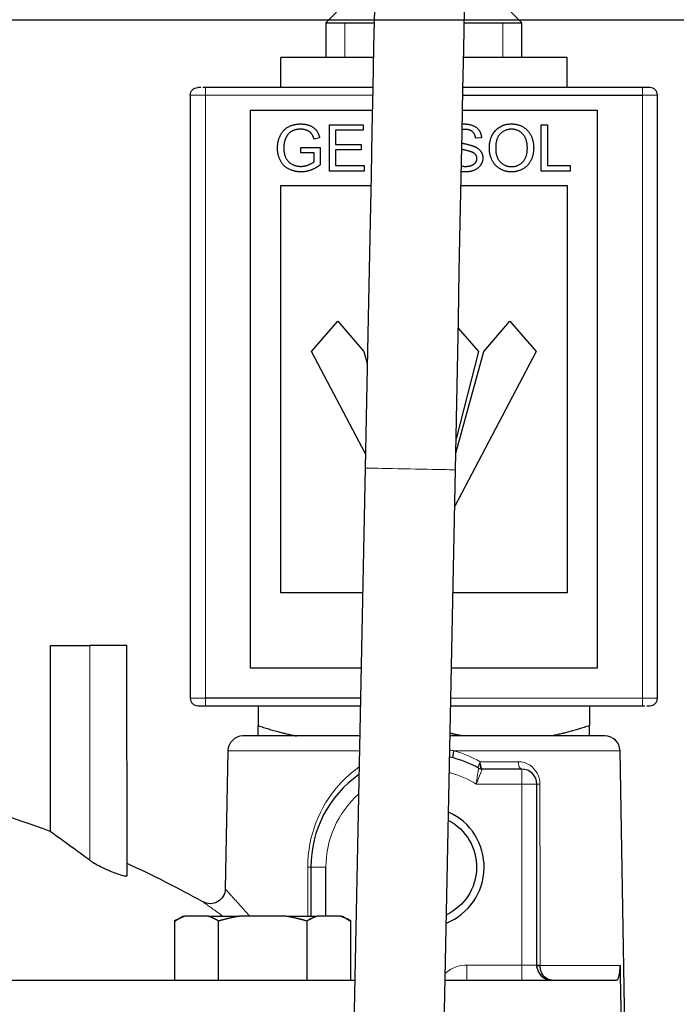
# Model space of a CAD drawing. Header units: millimetres. Extents: x 18 to 610, y -123 to 280.
# Tile 79 of 81: x 499 to 543, y 182 to 247. Entities that reach past the tile are written whole.
import ezdxf

# ---------------------------------------------------------------- set-up
doc = ezdxf.new("R2010")
doc.units = ezdxf.units.MM
doc.linetypes.add('SOLID', pattern=[0])
doc.styles.add('Arial', font='Arial.ttf', dxfattribs={"height": 7})
doc.dimstyles.get("Standard").update_dxf_attribs({"dimtxt": 5, "dimasz": 5, "dimexe": 0.18, "dimexo": 0.0625, "dimgap": 0.09, "dimtad": 0, "dimtih": 1, "dimtoh": 1, "dimdec": 4, "dimzin": 0, "dimdsep": 46, "dimtxsty": 'Arial', "dimcen": 0.09, "dimadec": 0, "dimazin": 0, "dimtfac": 1, "dimtdec": 4, "dimtofl": 0, "dimtmove": 0, "dimatfit": 3, "dimfxl": 0, "dimtolj": 1, "dimtzin": 0, "dimarcsym": 0})

# ---------------------------------------------------------------- blocks, each defined once
blk = doc.blocks.new('*D9')
at = {"color": 0, "lineweight": -2}
for p, q in [((480.991, 247.373), (604.406, 247.373)), ((602.446, 139.972), (602.446, 240.373)), ((594.917, 132.972), (604.406, 132.972))]:
    blk.add_line(p, q, dxfattribs=at)
at = {"color": 0}
for points in [[(603.613, 240.373), (601.28, 240.373), (602.446, 247.373)], [(601.28, 139.972), (603.613, 139.972), (602.446, 132.972)]]:
    blk.add_solid(points, dxfattribs=at)
at = {"layer": 'Defpoints', "color": 0}
for p in [(480.991, 247.373), (602.446, 247.373), (594.917, 132.972)]:
    blk.add_point(p, dxfattribs=at)
at = {"color": 0, "lineweight": 9, "insert": (595.432, 180.859), "char_height": 7, "attachment_point": 5, "rotation": 90, "style": 'Arial'}
blk.add_mtext('\\A1;114.4', dxfattribs=at)
blk = doc.blocks.new('BlockOfViews_5')
at = {"linetype": 'SOLID', "lineweight": 30}
for p, q in [((520.292, 247.872, -0.606), (519.592, 247.172, -0.617)), ((532.59, 247.172, -0.617), (531.89, 247.872, -0.606)), ((519.592, 247.172, -0.617), (519.592, 244.872, -0.585)), ((532.59, 244.872, -0.585), (532.59, 247.172, -0.617)), ((516.591, 242.872, 4.975), (516.591, 244.872, 4.975)), ((522.744, 244.872, 8.527), (516.591, 244.872, 4.975)), ((535.591, 244.872, 4.975), (528.728, 244.872, 8.937)), ((535.591, 242.872, 4.975), (535.591, 244.872, 4.975)), ((510.591, 242.372, 14.49), (510.591, 202.372, 14.49)), ((522.704, 242.872, 14.99), (511.591, 242.872, 14.99)), ((528.678, 242.372, 15.49), (540.591, 242.372, 15.49)), ((540.591, 242.872, 14.99), (528.688, 242.872, 14.99)), ((541.591, 202.372, 14.49), (541.591, 242.372, 14.49)), ((514.591, 241.372, 15.5), (522.673, 241.372, 15.5)), ((514.591, 204.372, 15.5), (514.591, 241.372, 15.5)), ((528.658, 241.372, 15.5), (537.591, 241.372, 15.5)), ((537.591, 241.372, 15.5), (537.591, 204.372, 15.5)), ((519.828, 240.409, 15.51), (522.052, 240.409, 15.51)), ((519.828, 237.333, 15.51), (519.828, 240.409, 15.51)), ((522.052, 240.409, 15.51), (522.052, 240.046, 15.51)), ((533.885, 240.409, 15.51), (534.292, 240.409, 15.51)), ((533.885, 237.333, 15.51), (533.885, 240.409, 15.51)), ((534.292, 240.409, 15.51), (534.292, 237.696, 15.51)), ((520.235, 240.046, 15.51), (520.235, 239.104, 15.51)), ((522.052, 240.046, 15.51), (520.235, 240.046, 15.51)), ((519.174, 239.549, 15.51), (518.807, 239.448, 15.51)), ((520.235, 239.104, 15.51), (521.937, 239.104, 15.51)), ((521.937, 239.104, 15.51), (521.937, 238.743, 15.51)), ((529.912, 239.542, 15.51), (529.522, 239.513, 15.51)), ((517.917, 238.9, 15.51), (519.22, 238.903, 15.51)), ((517.917, 238.54, 15.51), (517.917, 238.9, 15.51)), ((518.821, 238.54, 15.51), (517.917, 238.54, 15.51)), ((518.821, 237.967, 15.51), (518.821, 238.54, 15.51)), ((519.22, 238.903, 15.51), (519.22, 237.761, 15.51)), ((520.235, 238.743, 15.51), (520.235, 237.696, 15.51)), ((521.937, 238.743, 15.51), (520.235, 238.743, 15.51)), ((522.123, 237.333, 15.51), (519.828, 237.333, 15.51)), ((520.235, 237.696, 15.51), (522.123, 237.696, 15.51)), ((522.123, 237.696, 15.51), (522.123, 237.333, 15.51)), ((535.807, 237.333, 15.51), (533.885, 237.333, 15.51)), ((534.292, 237.696, 15.51), (535.807, 237.696, 15.51)), ((535.807, 237.696, 15.51), (535.807, 237.333, 15.51)), ((516.591, 236.372, 15.51), (522.573, 236.372, 15.51)), ((516.591, 209.372, 15.51), (516.591, 236.372, 15.51)), ((528.557, 236.372, 15.51), (535.591, 236.372, 15.51)), ((535.591, 236.372, 15.51), (535.591, 209.372, 15.51)), ((518.644, 225.372, 15.51), (520.38, 227.372, 15.51)), ((520.38, 227.372, 15.51), (522.116, 225.372, 15.51)), ((530.066, 225.372, 15.51), (531.802, 227.372, 15.51)), ((531.802, 227.372, 15.51), (533.538, 225.372, 15.51)), ((528.368, 226.922, 15.51), (529.714, 225.372, 15.51)), ((522.211, 218.588, 15.51), (518.644, 225.372, 15.51)), ((522.116, 225.372, 15.51), (522.336, 224.576, 15.51)), ((533.538, 225.372, 15.51), (528.139, 215.101, 15.51)), ((528.207, 218.635, 15.51), (530.066, 225.372, 15.51)), ((529.714, 225.372, 15.51), (528.224, 219.579, 15.51)), ((522.19, 217.641, 62.817), (520.036, 110.363, 62.817)), ((526.034, 110.243, 62.89), (528.187, 217.521, 62.89)), ((522.024, 209.372, 15.51), (516.591, 209.372, 15.51)), ((535.591, 209.372, 15.51), (528.024, 209.372, 15.51)), ((501.291, 205.872, -0.51), (501.291, 193.535, -0.51)), ((506.391, 190.607, 10.094), (506.39, 205.872, 9.968)), ((521.923, 204.372, 15.5), (514.591, 204.372, 15.5)), ((537.591, 204.372, 15.5), (527.923, 204.372, 15.5)), ((521.883, 202.372, 15.49), (511.591, 202.372, 15.49)), ((511.591, 201.872, 14.99), (521.873, 201.872, 14.99)), ((515.091, 201.872, 5.841), (515.091, 200.555, 5.841)), ((527.873, 201.872, 14.99), (540.591, 201.872, 14.99)), ((537.091, 201.872, 5.841), (537.091, 200.555, 5.841)), ((513.074, 198.89, -0.51), (512.914, 189.728, -0.51)), ((539.688, 165.672, -0.51), (539.107, 198.89, -0.683)), ((529.817, 198.018, 12.001), (529.873, 197.768, 12.174)), ((529.873, 197.768, 12.174), (529.817, 198.018, 12.001)), ((529.817, 198.018, 12.001), (529.85, 197.87, 12.072)), ((529.85, 197.87, 12.072), (529.817, 198.018, 12.001)), ((529.964, 197.672, 12.454), (529.873, 197.768, 12.174)), ((532.591, 197.672, 13.99), (529.964, 197.672, 13.99)), ((533.591, 184.672, 13.99), (533.591, 196.672, 13.99)), ((518.591, 191.172, 13.99), (518.591, 187.912, 13.99)), ((519.591, 187.912, 14.99), (519.591, 191.172, 14.99)), ((509.548, 187.595, 33.49), (510.098, 187.912, 33.49)), ((509.548, 187.595, 33.49), (509.548, 183.672, 33.49)), ((511.789, 187.912, 37.371), (510.232, 187.912, 34.675)), ((512.473, 183.672, 38.556), (512.473, 187.595, 38.556)), ((516.955, 187.912, 38.556), (513.841, 187.912, 38.556)), ((518.323, 187.595, 38.556), (518.323, 183.672, 38.556)), ((520.564, 187.912, 34.675), (519.007, 187.912, 37.371)), ((520.698, 187.912, 33.49), (521.248, 187.595, 33.49)), ((521.248, 183.672, 33.49), (521.248, 187.595, 33.49)), ((534.591, 183.672, 10.947), (534.446, 183.689, 10.827)), ((534.564, 183.675, 10.933), (534.591, 183.672, 10.947)), ((534.591, 183.672, 10.947), (534.564, 183.675, 10.933))]:
    blk.add_line(p, q, dxfattribs=at)
at = {"linetype": 'SOLID', "lineweight": 9}
for p, q in [((520.851, 247.172, 6.12), (520.851, 244.872, 6.12)), ((531.331, 247.172, 6.12), (531.331, 244.872, 6.12)), ((533.117, 197.521, 9.57), (533.117, 197.523, 9.57))]:
    blk.add_line(p, q, dxfattribs=at)
at = {"color": 196, "linetype": 'SOLID', "lineweight": 9}
for p, q in [((511.591, 242.372, 15.49), (522.693, 242.372, 15.49)), ((511.591, 202.372, 15.49), (511.591, 242.372, 15.49)), ((540.591, 242.372, 15.49), (540.591, 202.372, 15.49)), ((503.931, 205.872, 10.624), (503.931, 191.616, 10.624)), ((540.591, 202.372, 15.49), (527.883, 202.372, 15.49)), ((529.555, 196.672, 14.99), (532.591, 196.672, 14.99)), ((532.591, 196.672, 14.99), (532.591, 184.672, 14.99)), ((532.591, 184.672, 14.99), (528.948, 184.672, 14.99))]:
    blk.add_line(p, q, dxfattribs=at)
at = {"linetype": 'SOLID', "lineweight": 30}
for points in [[(523.138, 262.046, 17.89), (523.093, 262.283, 21.236), (523.086, 261.908, 24.564), (523.073, 261.286, 27.854), (523.056, 260.419, 31.088), (523.034, 259.313, 34.249), (523.007, 257.975, 37.318), (522.975, 256.41, 40.278), (522.94, 254.629, 43.113), (522.9, 252.641, 45.807), (522.856, 250.458, 48.345), (522.808, 248.09, 50.713), (522.757, 245.553, 52.897), (522.703, 242.859, 54.886), (522.646, 240.025, 56.667), (522.587, 237.065, 58.232), (522.525, 233.996, 59.571), (522.462, 230.836, 60.677), (522.397, 227.603, 61.543), (522.331, 224.313, 62.166), (522.264, 220.987, 62.541), (522.19, 217.641, 62.817)], [(528.187, 217.521, 62.89), (528.246, 220.867, 62.541), (528.313, 224.193, 62.166), (528.379, 227.483, 61.543), (528.444, 230.716, 60.677), (528.507, 233.876, 59.571), (528.569, 236.945, 58.232), (528.628, 239.905, 56.667), (528.685, 242.739, 54.886), (528.739, 245.433, 52.897), (528.79, 247.97, 50.713), (528.838, 250.338, 48.345), (528.882, 252.521, 45.807), (528.922, 254.509, 43.113), (528.957, 256.29, 40.278), (528.989, 257.855, 37.318), (529.016, 259.193, 34.249), (529.038, 260.299, 31.088), (529.055, 261.166, 27.854), (529.068, 261.788, 24.564), (529.075, 262.163, 21.236), (529.021, 261.928, 17.89)]]:
    blk.add_polyline3d(points, dxfattribs=at)
at = {"linetype": 'SOLID', "lineweight": 30, "extrusion": (0, 1, 0)}
for centre, radius, start, end in [((-526.091, -0.51, 247.172), 6.5, 359.05263, 59.47201), ((-526.091, -0.51, 247.172), 6.5, 114.39362, 180.94737), ((-526.091, -0.51, 205.872), 24.8, 0, 26.67545), ((-511.591, 14.49, 201.872), 0.5, 0, 90), ((-540.591, 14.49, 201.872), 0.5, 90, 109.68748), ((-540.591, 14.49, 201.872), 0.5, 126.5625, 180), ((-515.398, 33.49, 187.912), 5.3, 0, 12.92006), ((-515.398, 33.49, 187.912), 5.3, 0, 12.92006), ((-515.398, 33.49, 187.912), 5.3, 47.07994, 72.92006), ((-515.398, 33.49, 187.912), 5.3, 47.07994, 51.6941), ((-515.398, 33.49, 187.912), 5.3, 54.04337, 55.3856), ((-515.398, 33.49, 187.912), 5.3, 57.53907, 58.94524), ((-515.398, 33.49, 187.912), 5.3, 61.05476, 62.46093), ((-515.398, 33.49, 187.912), 5.3, 64.6144, 65.95663), ((-515.398, 33.49, 187.912), 5.3, 68.3059, 72.92006), ((-515.398, 33.49, 187.912), 5.3, 107.07994, 132.92006), ((-515.398, 33.49, 187.912), 5.3, 107.07994, 111.6941), ((-515.398, 33.49, 187.912), 5.3, 114.04337, 115.3856), ((-515.398, 33.49, 187.912), 5.3, 117.53907, 118.94524), ((-515.398, 33.49, 187.912), 5.3, 121.05476, 122.46093), ((-515.398, 33.49, 187.912), 5.3, 124.6144, 125.95663), ((-515.398, 33.49, 187.912), 5.3, 128.3059, 132.92006), ((-515.398, 33.49, 187.912), 5.3, 167.07994, 180), ((-515.398, 33.49, 187.912), 5.3, 167.07994, 180), ((-474.091, -0.51, 183.672), 65.086, 0, 136.77185), ((-474.091, -0.51, 183.672), 65.086, 145.19379, 174.40348)]:
    blk.add_arc(centre, radius, start, end, dxfattribs=at)
at = {"linetype": 'SOLID', "lineweight": 30, "extrusion": (0, 0, -1)}
for centre, radius, start, end in [((-511.091, 242.372, -14.49), 0.5, 0, 90), ((-526.091, 191.172, -14.99), 6.5, 105.10091, 105.5632), ((-526.091, 191.172, -17.99), 3.5, 117.76718, 244.55023), ((-511.914, 189.745, 0.51), 1, 180.9996, 298.84478), ((-534.455, 184.659, -13.99), 0.865, 344.61894, 0.89373), ((-534.583, 184.606, -14.076), 0.934, 269.60545, 284.56247)]:
    blk.add_arc(centre, radius, start, end, dxfattribs=at)
at = {"color": 196, "linetype": 'SOLID', "lineweight": 9, "extrusion": (0, 1, 0)}
for centre, radius, start, end in [((-511.591, 14.49, 242.372), 1, 0, 90), ((-540.591, 14.49, 242.372), 1, 90, 180), ((-526.091, -0.51, 198.89), 13.017, 0, 70.81152), ((-526.091, -0.51, 198.89), 13.017, 98.83093, 180.76271), ((-519.591, 13.99, 191.172), 1, 0, 90)]:
    blk.add_arc(centre, radius, start, end, dxfattribs=at)
at = {"linetype": 'SOLID', "lineweight": 30, "extrusion": (0, -1, 0)}
for centre, radius, start, end in [((511.591, 14.49, -242.872), 0.5, 126.5625, 180), ((511.591, 14.49, -242.872), 0.5, 90, 109.68748), ((540.591, 14.49, -242.872), 0.5, 360, 90), ((526.091, -0.51, -199.872), 12.017, 110.75549, 180), ((526.091, -0.51, -199.872), 12.017, 0, 81.6646), ((526.091, -0.51, -184.655), 13.266, 304.43277, 305.53314)]:
    blk.add_arc(centre, radius, start, end, dxfattribs=at)
at = {"color": 196, "linetype": 'SOLID', "lineweight": 9, "extrusion": (-1, 0, 0)}
for centre, radius, start, end in [((-242.372, 14.99, -511.591), 0.5, 90, 180), ((-242.372, 14.99, -540.591), 0.5, 90, 180), ((-196.672, 13.99, -532.591), 1, 90, 172.49999), ((-184.672, 15.99, -528.948), 1, 270, 0), ((-184.672, 15.99, -532.591), 1, 270, 0)]:
    blk.add_arc(centre, radius, start, end, dxfattribs=at)
at = {"linetype": 'SOLID', "lineweight": 30}
for centre, radius, start, end in [((541.091, 242.372, 14.49), 0.5, 0, 90), ((511.091, 202.372, 14.49), 0.5, 180, 270), ((541.091, 202.372, 14.49), 0.5, 270, 0), ((514.102, 198.844, -0.51), 1.029, 91.56123, 177.44032), ((538.11, 198.875, -0.683), 0.997, 0.84948, 90.08599), ((526.091, 191.172, 13.99), 7.5, 61.04499, 76.79001), ((474.091, 121.073, -0.51), 77.399, 69.4257, 80.63102), ((526.091, 191.172, 13.99), 7.5, 125.07558, 180), ((529.964, 198.172, 13.99), 0.5, 241.04498, 270), ((532.591, 196.672, 13.99), 1, 0, 90), ((526.091, 191.172, 14.99), 4, 291.91808, 65.78563), ((474.089, 121.067, -0.51), 77.406, 61.15562, 65.32662), ((515.964, 175.66, 38.556), 12.435, 99.82687, 106.30282), ((514.832, 175.66, 38.556), 12.435, 73.69718, 80.17313), ((534.591, 184.672, 13.99), 1, 180, 180.71194), ((534.591, 184.672, 13.99), 1, 190.52615, 191.94937), ((534.591, 184.672, 13.99), 1, 194.06254, 255.93746), ((534.591, 184.672, 13.99), 1, 258.37658, 258.89032), ((534.591, 184.672, 13.99), 1, 269.6133, 270)]:
    blk.add_arc(centre, radius, start, end, dxfattribs=at)
at = {"color": 196, "linetype": 'SOLID', "lineweight": 9, "extrusion": (0.02007, 0.999799, 0)}
blk.add_arc((-520.715, 62.89, 228.078), 3, 358.59375, 180, dxfattribs=at)
at = {"linetype": 'SOLID', "lineweight": 30, "extrusion": (-8.45174e-29, -1, -2.25963e-31)}
blk.add_arc((505.092, 10.04, -205.872), 1.3, 356.80283, 153.32454, dxfattribs=at)
at = {"color": 196, "linetype": 'SOLID', "lineweight": 9, "extrusion": (0, -1, 0)}
for centre, radius, start, end in [((511.591, 14.49, -202.372), 1, 90, 180), ((540.591, 14.49, -202.372), 1, 0, 90), ((526.091, -0.51, -198.163), 13.03, 61.28698, 73.36601), ((532.591, 13.99, -196.672), 1, 0, 90), ((526.091, -0.51, -184.655), 13.266, 11.07018, 54.46736)]:
    blk.add_arc(centre, radius, start, end, dxfattribs=at)
at = {"color": 196, "linetype": 'SOLID', "lineweight": 9, "extrusion": (1, 0, 3.55271e-15)}
blk.add_arc((202.372, 14.99, 511.591), 0.5, 90, 180, dxfattribs=at)
at = {"color": 196, "linetype": 'SOLID', "lineweight": 9, "extrusion": (1, 0, 0)}
blk.add_arc((202.372, 14.99, 540.591), 0.5, 90, 180, dxfattribs=at)
at = {"linetype": 'SOLID', "lineweight": 30, "extrusion": (0.955714, -0.25669, -0.143946)}
blk.add_arc((329.092, 78.712, 451.872), 0.5, 180, 266.75128, dxfattribs=at)
at = {"color": 196, "linetype": 'SOLID', "lineweight": 9, "extrusion": (-0.848354, 0.46938, 0.244903)}
blk.add_arc((-429.968, 102.145, -353.529), 0.5, 278.84913, 0, dxfattribs=at)
at = {"color": 196, "linetype": 'SOLID', "lineweight": 9, "extrusion": (-0.958153, 0, 0.286257)}
for start, end in [(271.00021, 307.15618), (312.71861, 326.50666)]:
    blk.add_arc((-198.172, 163.638, -504.222), 0.5, start, end, dxfattribs=at)
at = {"color": 196, "linetype": 'SOLID', "lineweight": 9, "extrusion": (-0.877037, 0, 0.480423)}
blk.add_arc((-198.172, 265.829, -461.646), 0.5, 271, 0, dxfattribs=at)
at = {"color": 196, "linetype": 'SOLID', "lineweight": 9, "extrusion": (0, 0, -1)}
for start, end in [(105.5632, 122.20421), (0, 48.15924)]:
    blk.add_arc((-526.091, 191.172, -14.99), 6.5, start, end, dxfattribs=at)
at = {"linetype": 'SOLID', "lineweight": 30, "extrusion": (-0.958153, 0, 0.286257)}
blk.add_arc((-198.172, 163.638, -504.222), 0.5, 310.89581, 312.71861, dxfattribs=at)
at = {"linetype": 'SOLID', "lineweight": 30, "extrusion": (-1, 0, 0)}
blk.add_arc((-196.672, 13.99, -532.591), 1, 172.49999, 180, dxfattribs=at)
at = {"color": 196, "linetype": 'SOLID', "lineweight": 9, "extrusion": (0, 0.999766, -0.021617)}
blk.add_arc((-534.091, 14.683, 196.401), 0.5, 306.1611, 0, dxfattribs=at)
at = {"color": 196, "linetype": 'SOLID', "lineweight": 9, "extrusion": (0, 0.999768, -0.021536)}
blk.add_arc((-518.091, 14.667, 190.901), 0.5, 180, 234.13282, dxfattribs=at)
at = {"linetype": 'SOLID', "lineweight": 30, "extrusion": (-0.866025, 9.12311e-12, 0.5)}
blk.add_arc((-175.66, 287.268, -424.536), 12.435, 189.82687, 196.30282, dxfattribs=at)
at = {"linetype": 'SOLID', "lineweight": 30, "extrusion": (-0.866025, 2.99193e-12, 0.5)}
blk.add_arc((-175.66, 286.137, -424.536), 12.435, 163.69718, 170.17313, dxfattribs=at)
at = {"linetype": 'SOLID', "lineweight": 30, "extrusion": (0.866025, -2.16781e-12, 0.5)}
blk.add_arc((175.66, -229.261, 468.159), 12.435, 9.82687, 16.30282, dxfattribs=at)
at = {"linetype": 'SOLID', "lineweight": 30, "extrusion": (0.866025, 8.65531e-12, 0.5)}
blk.add_arc((175.66, -228.13, 468.159), 12.435, 343.69718, 350.17313, dxfattribs=at)
at = {"color": 196, "linetype": 'SOLID', "lineweight": 9, "extrusion": (-2.22045e-16, -1, 0)}
blk.add_arc((532.591, 13.99, -184.672), 1, 2.45454, 90, dxfattribs=at)
at = {"linetype": 'SOLID', "lineweight": 30, "extrusion": (-2.22045e-16, -1, 0)}
blk.add_arc((532.591, 13.99, -184.672), 1, 0, 2.45454, dxfattribs=at)
at = {"linetype": 'SOLID', "lineweight": 30, "extrusion": (0, -0.99977, 0.021444)}
blk.add_arc((534.091, 14.65, -184.4), 0.5, 180, 234.47353, dxfattribs=at)
at = {"linetype": 'SOLID', "lineweight": 30, "extrusion": (0.017452, -0.999807, 0.008982)}
blk.add_arc((537.233, 12.267, -175.211), 0.5, 182.5577, 234.45838, dxfattribs=at)
at = {"linetype": 'SOLID', "lineweight": 30}
for points, degree in [([(516.376, 238.856, 15.51), (516.376, 239.305, 15.51), (516.751, 240.084, 15.51), (517.456, 240.461, 15.51), (517.915, 240.461, 15.51)], 2), ([(517.915, 240.461, 15.51), (518.249, 240.461, 15.51), (518.788, 240.245, 15.51), (519.094, 239.859, 15.51), (519.174, 239.549, 15.51)], 2), ([(528.639, 240.457, 15.51), (528.697, 240.461, 15.51), (528.756, 240.461, 15.51)], 2), ([(528.756, 240.461, 15.51), (529.098, 240.461, 15.51), (529.621, 240.241, 15.51), (529.902, 239.813, 15.51), (529.912, 239.542, 15.51)], 2), ([(530.437, 238.831, 15.51), (530.437, 239.597, 15.51), (531.259, 240.463, 15.51), (531.909, 240.463, 15.51)], 2), ([(531.909, 240.463, 15.51), (532.335, 240.463, 15.51), (533.019, 240.056, 15.51), (533.378, 239.328, 15.51), (533.378, 238.867, 15.51)], 2), ([(517.917, 240.113, 15.51), (517.638, 240.113, 15.51), (517.231, 239.943, 15.51), (516.982, 239.666, 15.51), (516.913, 239.5, 15.51)], 2), ([(518.807, 239.448, 15.51), (518.738, 239.683, 15.51), (518.532, 239.951, 15.51), (518.15, 240.113, 15.51), (517.917, 240.113, 15.51)], 2), ([(528.773, 240.102, 15.51), (528.699, 240.102, 15.51), (528.632, 240.097, 15.51)], 2), ([(529.522, 239.513, 15.51), (529.491, 239.805, 15.51), (529.128, 240.102, 15.51), (528.773, 240.102, 15.51)], 2), ([(531.911, 240.113, 15.51), (531.479, 240.113, 15.51), (530.856, 239.519, 15.51), (530.856, 238.825, 15.51)], 2), ([(532.958, 238.869, 15.51), (532.958, 239.244, 15.51), (532.704, 239.805, 15.51), (532.216, 240.113, 15.51), (531.911, 240.113, 15.51)], 2), ([(516.913, 239.5, 15.51), (516.795, 239.215, 15.51), (516.795, 238.882, 15.51)], 2), ([(517.947, 237.281, 15.51), (517.494, 237.281, 15.51), (516.753, 237.669, 15.51), (516.376, 238.403, 15.51), (516.376, 238.856, 15.51)], 2), ([(516.795, 238.882, 15.51), (516.795, 238.47, 15.51), (517.078, 237.917, 15.51), (517.619, 237.648, 15.51), (517.924, 237.648, 15.51)], 2), ([(529.612, 238.168, 15.51), (529.612, 238.313, 15.51), (529.444, 238.529, 15.51), (529.251, 238.603, 15.51)], 2), ([(529.48, 238.953, 15.51), (529.749, 238.829, 15.51), (530.005, 238.449, 15.51), (530.005, 238.202, 15.51)], 2), ([(531.907, 237.281, 15.51), (531.473, 237.281, 15.51), (530.789, 237.701, 15.51), (530.437, 238.426, 15.51), (530.437, 238.831, 15.51)], 2), ([(530.856, 238.825, 15.51), (530.856, 238.269, 15.51), (531.454, 237.629, 15.51), (531.905, 237.629, 15.51)], 2), ([(531.905, 237.629, 15.51), (532.364, 237.629, 15.51), (532.958, 238.275, 15.51), (532.958, 238.869, 15.51)], 2), ([(533.378, 238.867, 15.51), (533.378, 238.399, 15.51), (533, 237.661, 15.51), (532.308, 237.281, 15.51), (531.907, 237.281, 15.51)], 2), ([(517.924, 237.648, 15.51), (518.188, 237.648, 15.51), (518.691, 237.852, 15.51), (518.821, 237.967, 15.51)], 2), ([(519.22, 237.761, 15.51), (518.92, 237.522, 15.51), (518.282, 237.281, 15.51), (517.947, 237.281, 15.51)], 2), ([(528.849, 237.646, 15.51), (529.081, 237.646, 15.51), (529.438, 237.784, 15.51), (529.612, 238.026, 15.51), (529.612, 238.168, 15.51)], 2), ([(530.005, 238.202, 15.51), (530.005, 237.956, 15.51), (529.723, 237.522, 15.51), (529.197, 237.281, 15.51), (528.868, 237.281, 15.51)], 2), ([(528.868, 237.281, 15.51), (528.712, 237.281, 15.51), (528.576, 237.298, 15.51)], 2), ([(528.584, 237.672, 15.51), (528.709, 237.646, 15.51), (528.849, 237.646, 15.51)], 2), ([(521.791, 197.801, 11.797), (521.749, 197.772, 11.783), (521.708, 197.743, 11.768), (521.667, 197.713, 11.754)], 3), ([(514.541, 187.912, 5.899), (514.52, 187.936, 5.86), (514.499, 187.96, 5.821), (514.478, 187.983, 5.781)], 3), ([(518.383, 187.628, 10.223), (518.383, 187.627, 10.223), (518.383, 187.627, 10.223), (518.383, 187.627, 10.223)], 3), ([(539.11, 184.655, 2.037), (539.116, 184.327, 2.038), (539.121, 184, 2.039), (539.127, 183.672, 2.039)], 3), ([(539.127, 183.672, 2.039), (539.226, 177.97, 2.051), (539.341, 171.374, 2.064), (539.44, 165.672, 2.076)], 3)]:
    blk.add_open_spline(points, degree=degree, dxfattribs=at)
for points, degree, knots in [([(528.614, 239.194, 15.51), (528.699, 239.172, 15.51), (529.295, 239.037, 15.51), (529.48, 238.953, 15.51)], 2, [0.3988301, 0.3988301, 0.3988301, 0.5, 1, 1, 1]), ([(529.251, 238.603, 15.51), (529.128, 238.651, 15.51), (528.653, 238.765, 15.51), (528.606, 238.777, 15.51)], 2, [0, 0, 0, 0.5, 0.5600896, 0.5600896, 0.5600896]), ([(503.931, 191.616, 10.624), (503.906, 191.634, 10.574), (503.881, 191.652, 10.525), (503.313, 192.071, 9.375), (502.836, 192.419, 8.2), (502.064, 192.979, 5.766), (501.77, 193.191, 4.505), (501.383, 193.469, 1.979), (501.291, 193.535, 0.713), (501.291, 193.535, -0.51)], 3, [3.503239, 3.503239, 3.503239, 3.503239, 3.668882, 3.668882, 7.337764, 7.337764, 11.006646, 11.006646, 14.675528, 14.675528, 14.675528, 14.675528]), ([(503.931, 191.616, 10.624), (503.961, 191.593, 10.685), (503.997, 191.569, 10.744), (504.14, 191.476, 10.942), (504.272, 191.4, 11.062), (504.41, 191.326, 11.147), (504.551, 191.251, 11.234), (504.719, 191.167, 11.298), (504.96, 191.055, 11.335), (505.026, 191.025, 11.34), (505.092, 190.995, 11.34)], 3, [-0.739135, -0.739135, -0.739135, -0.739135, -0.533796, -0.533796, 0, 0, 0, 0.547264, 0.547264, 0.752977, 0.752977, 0.752977, 0.752977]), ([(505.092, 190.995, 11.34), (505.202, 190.947, 11.34), (505.312, 190.9, 11.326), (505.564, 190.798, 11.262), (505.719, 190.739, 11.192), (505.994, 190.647, 10.992), (506.112, 190.614, 10.863), (506.199, 190.597, 10.723), (506.241, 190.588, 10.654), (506.278, 190.583, 10.58), (506.338, 190.58, 10.422), (506.36, 190.583, 10.34), (506.383, 190.594, 10.202), (506.389, 190.599, 10.148), (506.391, 190.606, 10.094)], 3, [-1.334996, -1.334996, -1.334996, -1.334996, -0.993443, -0.993443, -0.496722, -0.496722, 0, 0, 0, 0.241871, 0.241871, 0.483741, 0.483741, 0.638869, 0.638869, 0.638869, 0.638869]), ([(510.232, 187.912, 34.675), (510.22, 187.908, 34.654), (510.208, 187.904, 34.633), (510.184, 187.895, 34.591), (510.171, 187.891, 34.57), (510.147, 187.882, 34.528), (510.135, 187.877, 34.507), (510.111, 187.868, 34.465), (510.099, 187.863, 34.444), (510.075, 187.854, 34.402), (510.062, 187.849, 34.381), (510.038, 187.839, 34.34), (510.026, 187.834, 34.319), (510.002, 187.824, 34.277), (509.99, 187.819, 34.256), (509.966, 187.808, 34.214), (509.954, 187.803, 34.194), (509.93, 187.792, 34.152), (509.918, 187.787, 34.131), (509.894, 187.776, 34.09), (509.882, 187.77, 34.069), (509.858, 187.759, 34.027), (509.846, 187.753, 34.006), (509.822, 187.741, 33.965), (509.81, 187.735, 33.944), (509.786, 187.723, 33.903), (509.774, 187.717, 33.882), (509.75, 187.705, 33.841), (509.738, 187.699, 33.82), (509.714, 187.686, 33.778), (509.702, 187.68, 33.758), (509.679, 187.667, 33.717), (509.667, 187.661, 33.696), (509.643, 187.648, 33.655), (509.631, 187.642, 33.634), (509.607, 187.628, 33.593), (509.595, 187.622, 33.572), (509.572, 187.608, 33.531), (509.56, 187.601, 33.511), (509.548, 187.595, 33.49)], 3, [0, 0, 0, 0, 0.0280169, 0.0280169, 0.0560337, 0.0560337, 0.0840506, 0.0840506, 0.1120674, 0.1120674, 0.1400843, 0.1400843, 0.1681012, 0.1681012, 0.196118, 0.196118, 0.2241349, 0.2241349, 0.2521517, 0.2521517, 0.2801686, 0.2801686, 0.3081855, 0.3081855, 0.3362023, 0.3362023, 0.3642192, 0.3642192, 0.392236, 0.392236, 0.4202529, 0.4202529, 0.4482698, 0.4482698, 0.4762866, 0.4762866, 0.5043035, 0.5043035, 0.5323203, 0.5323203, 0.5323203, 0.5323203]), ([(512.473, 187.595, 38.556), (512.461, 187.601, 38.536), (512.449, 187.608, 38.515), (512.426, 187.622, 38.474), (512.414, 187.628, 38.454), (512.39, 187.642, 38.413), (512.378, 187.648, 38.392), (512.354, 187.661, 38.351), (512.342, 187.667, 38.33), (512.318, 187.68, 38.289), (512.306, 187.686, 38.268), (512.283, 187.699, 38.227), (512.271, 187.705, 38.206), (512.247, 187.717, 38.165), (512.235, 187.723, 38.144), (512.211, 187.735, 38.102), (512.199, 187.741, 38.082), (512.175, 187.753, 38.04), (512.163, 187.759, 38.019), (512.139, 187.77, 37.978), (512.127, 187.776, 37.957), (512.103, 187.787, 37.915), (512.091, 187.792, 37.895), (512.067, 187.803, 37.853), (512.055, 187.808, 37.832), (512.031, 187.819, 37.79), (512.019, 187.824, 37.77), (511.994, 187.834, 37.728), (511.982, 187.839, 37.707), (511.958, 187.849, 37.665), (511.946, 187.854, 37.644), (511.922, 187.863, 37.602), (511.91, 187.868, 37.581), (511.886, 187.877, 37.539), (511.874, 187.882, 37.518), (511.849, 187.891, 37.476), (511.837, 187.895, 37.455), (511.813, 187.904, 37.413), (511.801, 187.908, 37.392), (511.789, 187.912, 37.371)], 3, [0, 0, 0, 0, 0.042359, 0.042359, 0.0847181, 0.0847181, 0.1270771, 0.1270771, 0.1694361, 0.1694361, 0.2117951, 0.2117951, 0.2541542, 0.2541542, 0.2965132, 0.2965132, 0.3388722, 0.3388722, 0.3812312, 0.3812312, 0.4235903, 0.4235903, 0.4659493, 0.4659493, 0.5083083, 0.5083083, 0.5506673, 0.5506673, 0.5930264, 0.5930264, 0.6353854, 0.6353854, 0.6777444, 0.6777444, 0.7201034, 0.7201034, 0.7624625, 0.7624625, 0.8048215, 0.8048215, 0.8048215, 0.8048215]), ([(513.841, 187.912, 38.556), (513.817, 187.908, 38.556), (513.793, 187.904, 38.556), (513.744, 187.895, 38.556), (513.72, 187.891, 38.556), (513.671, 187.882, 38.556), (513.647, 187.877, 38.556), (513.599, 187.868, 38.556), (513.575, 187.863, 38.556), (513.526, 187.854, 38.556), (513.502, 187.849, 38.556), (513.454, 187.839, 38.556), (513.43, 187.834, 38.556), (513.382, 187.824, 38.557), (513.357, 187.819, 38.557), (513.309, 187.808, 38.557), (513.285, 187.803, 38.557), (513.237, 187.792, 38.557), (513.213, 187.787, 38.557), (513.165, 187.776, 38.557), (513.141, 187.77, 38.557), (513.093, 187.759, 38.557), (513.069, 187.753, 38.557), (513.021, 187.741, 38.557), (512.997, 187.735, 38.557), (512.949, 187.723, 38.557), (512.925, 187.717, 38.557), (512.878, 187.705, 38.557), (512.854, 187.699, 38.557), (512.806, 187.686, 38.556), (512.782, 187.68, 38.556), (512.734, 187.667, 38.556), (512.711, 187.661, 38.556), (512.663, 187.648, 38.556), (512.639, 187.642, 38.556), (512.592, 187.628, 38.556), (512.568, 187.622, 38.556), (512.52, 187.608, 38.556), (512.497, 187.601, 38.556), (512.473, 187.595, 38.556)], 3, [0, 0, 0, 0, 0.0280098, 0.0280098, 0.0560196, 0.0560196, 0.0840294, 0.0840294, 0.1120392, 0.1120392, 0.1400489, 0.1400489, 0.1680587, 0.1680587, 0.1960685, 0.1960685, 0.2240783, 0.2240783, 0.2520881, 0.2520881, 0.2800979, 0.2800979, 0.3081077, 0.3081077, 0.3361175, 0.3361175, 0.3641273, 0.3641273, 0.3921371, 0.3921371, 0.4201468, 0.4201468, 0.4481566, 0.4481566, 0.4761664, 0.4761664, 0.5041762, 0.5041762, 0.532186, 0.532186, 0.532186, 0.532186]), ([(518.323, 187.595, 38.556), (518.299, 187.601, 38.556), (518.276, 187.608, 38.556), (518.228, 187.622, 38.556), (518.204, 187.628, 38.556), (518.157, 187.642, 38.556), (518.133, 187.648, 38.556), (518.085, 187.661, 38.556), (518.062, 187.667, 38.556), (518.014, 187.68, 38.556), (517.99, 187.686, 38.556), (517.942, 187.699, 38.556), (517.918, 187.705, 38.557), (517.871, 187.717, 38.557), (517.847, 187.723, 38.557), (517.799, 187.735, 38.557), (517.775, 187.741, 38.557), (517.727, 187.753, 38.557), (517.703, 187.759, 38.557), (517.655, 187.77, 38.557), (517.631, 187.776, 38.557), (517.583, 187.787, 38.557), (517.559, 187.792, 38.557), (517.511, 187.803, 38.557), (517.487, 187.808, 38.557), (517.438, 187.819, 38.557), (517.414, 187.824, 38.557), (517.366, 187.834, 38.556), (517.342, 187.839, 38.556), (517.294, 187.849, 38.556), (517.27, 187.854, 38.556), (517.221, 187.863, 38.556), (517.197, 187.868, 38.556), (517.149, 187.877, 38.556), (517.124, 187.882, 38.556), (517.076, 187.891, 38.556), (517.052, 187.895, 38.556), (517.003, 187.904, 38.556), (516.979, 187.908, 38.556), (516.955, 187.912, 38.556)], 3, [0, 0, 0, 0, 0.0423631, 0.0423631, 0.0847261, 0.0847261, 0.1270892, 0.1270892, 0.1694523, 0.1694523, 0.2118154, 0.2118154, 0.2541784, 0.2541784, 0.2965415, 0.2965415, 0.3389046, 0.3389046, 0.3812676, 0.3812676, 0.4236307, 0.4236307, 0.4659938, 0.4659938, 0.5083568, 0.5083568, 0.5507199, 0.5507199, 0.593083, 0.593083, 0.6354461, 0.6354461, 0.6778091, 0.6778091, 0.7201722, 0.7201722, 0.7625353, 0.7625353, 0.8048983, 0.8048983, 0.8048983, 0.8048983]), ([(519.007, 187.912, 37.371), (518.995, 187.908, 37.392), (518.983, 187.904, 37.413), (518.959, 187.895, 37.455), (518.946, 187.891, 37.477), (518.922, 187.882, 37.518), (518.91, 187.877, 37.539), (518.886, 187.868, 37.581), (518.874, 187.863, 37.602), (518.85, 187.854, 37.644), (518.838, 187.849, 37.665), (518.813, 187.839, 37.707), (518.801, 187.834, 37.728), (518.777, 187.824, 37.77), (518.765, 187.819, 37.79), (518.741, 187.808, 37.832), (518.729, 187.803, 37.853), (518.705, 187.792, 37.895), (518.693, 187.787, 37.916), (518.669, 187.776, 37.957), (518.657, 187.77, 37.978), (518.633, 187.759, 38.019), (518.621, 187.753, 38.04), (518.597, 187.741, 38.082), (518.585, 187.735, 38.102), (518.561, 187.723, 38.144), (518.549, 187.717, 38.165), (518.525, 187.705, 38.206), (518.513, 187.699, 38.227), (518.489, 187.686, 38.268), (518.478, 187.68, 38.289), (518.454, 187.667, 38.33), (518.442, 187.661, 38.351), (518.418, 187.648, 38.392), (518.406, 187.642, 38.413), (518.382, 187.628, 38.454), (518.37, 187.622, 38.474), (518.347, 187.608, 38.515), (518.335, 187.601, 38.536), (518.323, 187.595, 38.556)], 3, [0, 0, 0, 0, 0.0280135, 0.0280135, 0.056027, 0.056027, 0.0840405, 0.0840405, 0.112054, 0.112054, 0.1400675, 0.1400675, 0.1680811, 0.1680811, 0.1960946, 0.1960946, 0.2241081, 0.2241081, 0.2521216, 0.2521216, 0.2801351, 0.2801351, 0.3081486, 0.3081486, 0.3361621, 0.3361621, 0.3641756, 0.3641756, 0.3921891, 0.3921891, 0.4202026, 0.4202026, 0.4482162, 0.4482162, 0.4762297, 0.4762297, 0.5042432, 0.5042432, 0.5322567, 0.5322567, 0.5322567, 0.5322567]), ([(521.248, 187.595, 33.49), (521.236, 187.601, 33.511), (521.224, 187.608, 33.531), (521.201, 187.622, 33.572), (521.189, 187.628, 33.593), (521.165, 187.642, 33.634), (521.153, 187.648, 33.655), (521.129, 187.661, 33.696), (521.117, 187.667, 33.717), (521.093, 187.68, 33.758), (521.082, 187.686, 33.779), (521.058, 187.699, 33.82), (521.046, 187.705, 33.841), (521.022, 187.717, 33.882), (521.01, 187.723, 33.903), (520.986, 187.735, 33.944), (520.974, 187.741, 33.965), (520.95, 187.753, 34.006), (520.938, 187.759, 34.027), (520.914, 187.77, 34.069), (520.902, 187.776, 34.09), (520.878, 187.787, 34.131), (520.866, 187.792, 34.152), (520.842, 187.803, 34.194), (520.83, 187.808, 34.214), (520.806, 187.819, 34.256), (520.794, 187.824, 34.277), (520.77, 187.834, 34.319), (520.758, 187.839, 34.34), (520.733, 187.849, 34.381), (520.721, 187.854, 34.402), (520.697, 187.863, 34.444), (520.685, 187.868, 34.465), (520.661, 187.877, 34.507), (520.649, 187.882, 34.528), (520.624, 187.891, 34.57), (520.612, 187.895, 34.591), (520.588, 187.904, 34.633), (520.576, 187.908, 34.654), (520.564, 187.912, 34.675)], 3, [0, 0, 0, 0, 0.0423557, 0.0423557, 0.0847113, 0.0847113, 0.127067, 0.127067, 0.1694227, 0.1694227, 0.2117784, 0.2117784, 0.254134, 0.254134, 0.2964897, 0.2964897, 0.3388454, 0.3388454, 0.3812011, 0.3812011, 0.4235567, 0.4235567, 0.4659124, 0.4659124, 0.5082681, 0.5082681, 0.5506237, 0.5506237, 0.5929794, 0.5929794, 0.6353351, 0.6353351, 0.6776908, 0.6776908, 0.7200464, 0.7200464, 0.7624021, 0.7624021, 0.8047578, 0.8047578, 0.8047578, 0.8047578]), ([(533.801, 184.655, 10.286), (533.801, 184.656, 10.286), (533.801, 184.657, 10.285), (533.801, 184.659, 10.285), (533.801, 184.66, 10.285), (533.801, 184.661, 10.285), (533.801, 184.662, 10.285), (533.801, 184.663, 10.285), (533.801, 184.663, 10.285), (533.801, 184.663, 10.285)], 3, [-0.008727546, -0.008727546, -0.008727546, -0.008727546, -0.005773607, -0.005773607, -0.002909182, -0.002909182, -0.001118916, -0.001118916, 0, 0, 0, 0]), ([(534.446, 183.689, 10.827), (534.364, 183.708, 10.759), (534.284, 183.744, 10.693), (534.095, 183.874, 10.536), (533.994, 183.992, 10.45), (533.875, 184.232, 10.349), (533.841, 184.336, 10.32), (533.809, 184.514, 10.292), (533.802, 184.584, 10.286), (533.801, 184.655, 10.286)], 3, [0.0915555, 0.0915555, 0.0915555, 0.0915555, 0.2669823, 0.2669823, 0.5365764, 0.5365764, 0.7050726, 0.7050726, 0.8103828, 0.8103828, 0.8103828, 0.8103828]), ([(538.867, 183.672, 5.837), (538.93, 183.672, 5.196), (538.984, 183.751, 4.516), (539.065, 184, 3.262), (539.093, 184.179, 2.639), (539.107, 184.42, 2.207), (539.109, 184.468, 2.143), (539.11, 184.536, 2.081), (539.111, 184.563, 2.062), (539.111, 184.613, 2.042), (539.11, 184.633, 2.037), (539.11, 184.655, 2.037)], 3, [7.831605, 7.831605, 7.831605, 7.831605, 9.407253, 9.407253, 10.997835, 10.997835, 11.443039, 11.443039, 11.670301, 11.670301, 11.814338, 11.814338, 11.814338, 11.814338])]:
    blk.add_open_spline(points, degree=degree, knots=knots, dxfattribs=at)
for points, weights in [([(515.091, 200.555, 5.841), (516.423, 200.111, 6.61), (517.631, 199.872, 7.307)], [1.02393272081, 1.03568135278, 1.03221008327]), ([(515.091, 199.872, 2.909), (515.091, 200.111, 4.303), (515.091, 200.555, 5.841)], [1.03221008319, 1.03568135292, 1.02393272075]), ([(537.091, 200.555, 5.841), (535.759, 200.111, 6.61), (534.552, 199.872, 7.307)], [1.02393272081, 1.03568135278, 1.03221008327]), ([(537.091, 199.872, 2.909), (537.091, 200.111, 4.303), (537.091, 200.555, 5.841)], [1.03221008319, 1.03568135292, 1.02393272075]), ([(528.631, 199.872, 10.726), (528.239, 199.949, 10.952), (527.837, 200.048, 11.184)], [1.03221008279, 1.0333338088, 1.03286255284])]:
    blk.add_rational_spline(points, weights, degree=2, dxfattribs=at)
at = {"color": 196, "linetype": 'SOLID', "lineweight": 9}
for points in [[(528.09, 198.89, 12.353), (527.999, 198.907, 12.367), (527.907, 198.922, 12.379), (527.814, 198.937, 12.391)], [(529.821, 198.163, 11.975), (529.279, 198.475, 12.131), (528.697, 198.72, 12.262), (528.09, 198.89, 12.353)]]:
    blk.add_open_spline(points, degree=3, dxfattribs=at)
for points, knots in [([(533.796, 196.663, 10.03), (533.796, 196.765, 10.028), (533.786, 196.867, 10.033), (533.735, 197.125, 10.065), (533.679, 197.274, 10.102), (533.486, 197.624, 10.231), (533.323, 197.797, 10.339), (532.901, 198.081, 10.604), (532.628, 198.163, 10.766), (532.351, 198.163, 10.918)], [0, 0, 0, 0, 0.303549, 0.303549, 0.789227, 0.789227, 1.566313, 1.566313, 2.550815, 2.550815, 2.550815, 2.550815]), ([(521.667, 197.713, 11.754), (520.924, 197.172, 11.496), (520.28, 196.499, 11.199), (519.231, 194.934, 10.65), (518.828, 194.019, 10.398), (518.458, 192.432, 10.175), (518.384, 191.797, 10.134), (518.384, 191.163, 10.147)], [-7.862043, -7.862043, -7.862043, -7.862043, -4.944054, -4.944054, -1.901559, -1.901559, 0, 0, 0, 0]), ([(529.722, 197.735, 13.99), (529.722, 197.735, 14.08), (529.72, 197.722, 14.171), (529.712, 197.672, 14.342), (529.706, 197.636, 14.423), (529.694, 197.56, 14.545), (529.689, 197.527, 14.589), (529.68, 197.468, 14.656), (529.676, 197.444, 14.681), (529.668, 197.393, 14.728), (529.664, 197.366, 14.75), (529.652, 197.294, 14.805), (529.645, 197.247, 14.835), (529.625, 197.119, 14.903), (529.612, 197.035, 14.935), (529.585, 196.861, 14.978), (529.571, 196.772, 14.989), (529.556, 196.679, 14.99), (529.556, 196.676, 14.99), (529.555, 196.672, 14.99)], [0, 0, 0, 0, 0.404251, 0.404251, 0.796251, 0.796251, 1.041252, 1.041252, 1.194377, 1.194377, 1.347502, 1.347502, 1.592503, 1.592503, 1.984503, 1.984503, 2.373549, 2.373549, 2.388754, 2.388754, 2.388754, 2.388754]), ([(529.555, 196.672, 14.99), (529.557, 196.675, 14.99), (529.558, 196.679, 14.99), (529.595, 196.765, 14.989), (529.631, 196.848, 14.978), (529.699, 197.01, 14.935), (529.732, 197.089, 14.903), (529.781, 197.21, 14.835), (529.799, 197.254, 14.805), (529.826, 197.323, 14.75), (529.836, 197.348, 14.728), (529.856, 197.396, 14.681), (529.865, 197.419, 14.656), (529.887, 197.475, 14.589), (529.899, 197.506, 14.545), (529.928, 197.578, 14.423), (529.941, 197.612, 14.342), (529.959, 197.66, 14.171), (529.964, 197.672, 14.08), (529.964, 197.672, 13.99)], [-2.388754, -2.388754, -2.388754, -2.388754, -2.373549, -2.373549, -1.984503, -1.984503, -1.592503, -1.592503, -1.347502, -1.347502, -1.194377, -1.194377, -1.041252, -1.041252, -0.796251, -0.796251, -0.404251, -0.404251, 0, 0, 0, 0]), ([(533.801, 184.663, 10.285), (533.8, 185.34, 10.271), (533.8, 186.017, 10.257), (533.8, 187.351, 10.228), (533.799, 188.007, 10.214), (533.799, 189.074, 10.192), (533.799, 189.484, 10.183), (533.799, 190.151, 10.169), (533.799, 190.407, 10.163), (533.798, 190.92, 10.153), (533.798, 191.176, 10.147), (533.798, 191.843, 10.133), (533.798, 192.253, 10.124), (533.797, 193.32, 10.102), (533.797, 193.976, 10.088), (533.797, 195.31, 10.059), (533.796, 195.986, 10.045), (533.796, 196.663, 10.03)], [-12.002782, -12.002782, -12.002782, -12.002782, -9.971542, -9.971542, -8.001855, -8.001855, -6.7708, -6.7708, -6.001391, -6.001391, -5.231982, -5.231982, -4.000927, -4.000927, -2.03124, -2.03124, 0, 0, 0, 0]), ([(518.384, 191.163, 10.147), (518.384, 190.421, 10.163), (518.384, 189.679, 10.179), (518.383, 188.595, 10.202), (518.383, 188.254, 10.209), (518.383, 187.912, 10.216)], [-13.159218, -13.159218, -13.159218, -13.159218, -10.932273, -10.932273, -9.907192, -9.907192, -9.907192, -9.907192]), ([(514.478, 187.983, 5.781), (514.297, 188.186, 5.439), (514.124, 188.378, 5.078), (513.727, 188.82, 4.132), (513.519, 189.05, 3.528), (513.191, 189.415, 2.278), (513.07, 189.55, 1.634), (512.961, 189.674, 0.661), (512.937, 189.702, 0.333), (512.917, 189.724, -0.166), (512.914, 189.728, -0.338), (512.914, 189.728, -0.51)], [-47.232349, -47.232349, -47.232349, -47.232349, -46.060339, -46.060339, -44.3001, -44.3001, -42.559773, -42.559773, -41.675924, -41.675924, -41.203923, -41.203923, -41.203923, -41.203923]), ([(511.432, 188.869, -0.51), (511.432, 188.869, -0.327), (511.436, 188.866, -0.144), (511.462, 188.847, 0.385), (511.495, 188.824, 0.733), (511.641, 188.719, 1.764), (511.801, 188.604, 2.443), (512.216, 188.302, 3.708), (512.465, 188.121, 4.296), (512.749, 187.912, 4.844)], [41.203923, 41.203923, 41.203923, 41.203923, 41.675924, 41.675924, 42.559773, 42.559773, 44.3001, 44.3001, 45.941519, 45.941519, 45.941519, 45.941519]), ([(528.948, 184.672, 14.99), (528.73, 184.672, 14.99), (528.509, 184.639, 14.99), (528.011, 184.483, 14.99), (527.741, 184.331, 14.99), (527.517, 184.13, 14.99)], [-5.517877, -5.517877, -5.517877, -5.517877, -4.863595, -4.863595, -3.962916, -3.962916, -3.962916, -3.962916])]:
    blk.add_open_spline(points, degree=3, knots=knots, dxfattribs=at)

msp = doc.modelspace()

# ---------------------------------------------------------------- block references
msp.add_blockref('BlockOfViews_5', (0, 0))

# ---------------------------------------------------------------- dimensions: what is measured, and where the dimension line sits
at = {"lineweight": 9}
dim = msp.add_linear_dim(base=(602.446, 247.373), p1=(594.917, 132.972), p2=(480.991, 247.373), angle=90, dimstyle='Standard', override={"dimtxt": 7, "dimasz": 7, "dimexe": 1.96, "dimexo": 0, "dimgap": 3.5, "dimtad": 1, "dimtih": 0, "dimtoh": 1, "dimdec": 1, "dimlfac": 1, "dimpost": '<>', "dimsah": 1, "dimse1": 0, "dimse2": 0, "dimtix": 1}, dxfattribs=at)
dim.commit()
dim.dimension.update_dxf_attribs({"geometry": '*D9', "text_midpoint": (602.446, 180.859), "dimtype": 160})

doc.saveas('drawing.dxf')
